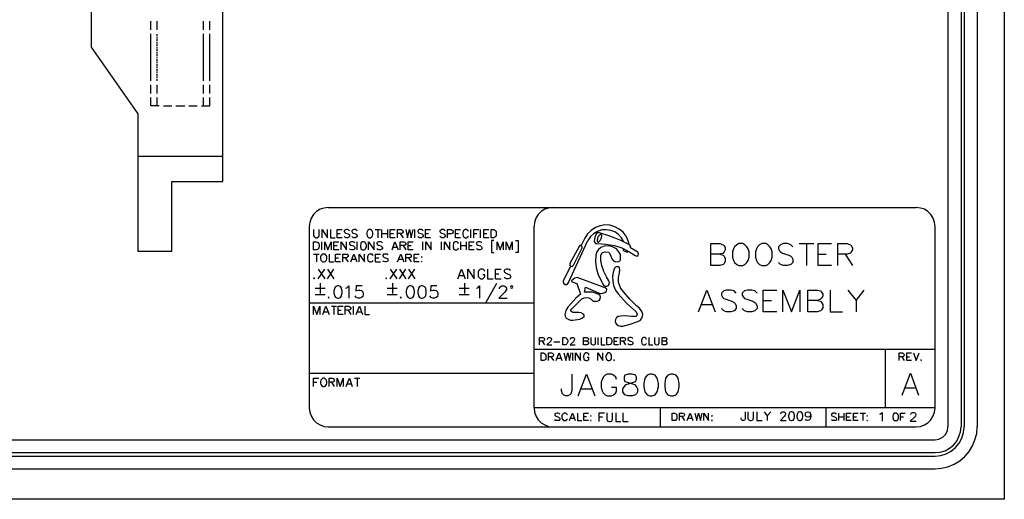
# Model space of a CAD drawing. Header units: millimetres. Extents: x 104 to 1497, y 83 to 1159.
# Tile 4 of 6: x 760 to 1497, y 83 to 443. Entities that reach past the tile are written whole.
import ezdxf

# ---------------------------------------------------------------- set-up
doc = ezdxf.new("R2010")
doc.units = ezdxf.units.MM
doc.header["$MEASUREMENT"] = 0
doc.linetypes.add('1.22767 0.635', pattern=[1.862667, 1.227667, -0.635])
doc.layers.add('Default', color=18, linetype='Continuous', true_color=0x000000)

msp = doc.modelspace()

# ---------------------------------------------------------------- linework, layer by layer
at = {"layer": 'Default', "color": 7, "lineweight": 25}
for points in [[(1496.77, 1159.4), (1496.77, 83.38)], [(1454.58, 1107.65), (1454.58, 137.75)], [(1464.37, 1107.65), (1464.37, 137.75)], [(1466.76, 1107.65), (1466.76, 137.75)], [(1476.33, 1107.65), (1476.33, 137.75)], [(857.64, 435.03), (857.64, 441.55)], [(862.42, 435.03), (862.42, 441.55)], [(897.21, 435.03), (897.21, 441.55)], [(902, 435.03), (902, 441.55)], [(857.64, 396.97), (857.64, 431.98)], [(897.21, 396.97), (897.21, 431.98)], [(902, 396.97), (902, 431.98)], [(857.64, 387.4), (857.64, 393.93)], [(862.42, 387.4), (862.42, 393.93)], [(897.21, 387.4), (897.21, 393.93)], [(902, 387.4), (902, 393.93)], [(863.94, 378.05), (857.64, 378.05), (857.64, 384.36)], [(862.42, 378.05), (862.42, 384.36)], [(895.69, 378.05), (902, 378.05), (902, 384.36)], [(897.21, 378.05), (897.21, 384.36)], [(867.2, 378.05), (873.51, 378.05)], [(876.56, 378.05), (883.08, 378.05)], [(886.12, 378.05), (892.43, 378.05)], [(848.07, 340.43), (911.57, 340.43)], [(990.51, 301.94), (987.46, 301.5), (984.42, 300.63), (981.81, 298.89), (979.42, 296.72), (977.89, 293.89), (976.81, 290.85), (976.37, 287.8), (976.37, 151.89), (976.81, 148.62), (977.89, 145.8), (979.42, 142.97), (981.81, 140.79), (984.42, 139.06), (987.46, 137.97), (990.51, 137.75)], [(990.51, 137.75), (1430.66, 137.75), (1433.92, 137.97), (1436.96, 139.06), (1439.57, 140.79), (1441.75, 142.97), (1443.49, 145.8), (1444.58, 148.62), (1445.01, 151.89), (1445.01, 287.8), (1444.58, 290.85), (1443.49, 293.89), (1441.75, 296.72), (1439.57, 298.89), (1436.96, 300.63), (1433.92, 301.5), (1430.66, 301.94)], [(990.51, 301.94), (1430.66, 301.94)], [(1158.83, 301.94), (1155.56, 301.5), (1152.74, 300.63), (1149.91, 298.89), (1147.74, 296.72), (1146, 293.89), (1144.91, 290.85), (1144.69, 287.8)], [(1445.01, 151.89), (1144.69, 151.89), (1144.69, 287.8)], [(1215.15, 276.93), (1213.63, 280.41), (1211.45, 283.45), (1208.41, 285.84), (1205.15, 287.58), (1201.45, 288.67), (1197.75, 288.89), (1194.06, 288.24), (1190.58, 286.93), (1187.31, 284.76), (1184.7, 282.15), (1182.75, 278.89), (1179.92, 273.45)], [(979.63, 285.41), (979.63, 281.06), (980.07, 280.19), (980.5, 279.76), (981.37, 279.32), (982.03, 279.32), (982.9, 279.76), (983.55, 280.19), (983.77, 281.06), (983.77, 285.41)], [(985.94, 279.32), (985.94, 285.41), (990.07, 279.32), (990.07, 285.41)], [(992.25, 285.41), (992.25, 279.32), (995.73, 279.32)], [(1000.95, 279.32), (997.25, 279.32), (997.25, 285.41), (1000.95, 285.41)], [(997.25, 282.58), (999.42, 282.58)], [(1006.6, 284.54), (1005.95, 284.97), (1005.08, 285.41), (1003.99, 285.41), (1003.12, 284.97), (1002.47, 284.54), (1002.47, 283.89), (1002.9, 283.45), (1003.12, 283.02), (1003.77, 282.8), (1005.51, 282.15), (1006.38, 281.71), (1006.6, 281.06), (1006.6, 280.19), (1005.95, 279.76), (1005.08, 279.32), (1003.99, 279.32), (1003.12, 279.76), (1002.47, 280.19)], [(1012.25, 284.54), (1010.95, 285.41), (1009.64, 285.41), (1008.77, 284.97), (1008.34, 284.54), (1008.34, 283.89), (1008.77, 283.02), (1009.43, 282.8), (1011.17, 282.15), (1012.04, 281.71), (1012.25, 281.06), (1012.25, 280.19), (1010.95, 279.32), (1009.64, 279.32), (1008.77, 279.76), (1008.34, 280.19)], [(1025.74, 285.41), (1029.65, 285.41)], [(1027.69, 285.41), (1027.69, 279.32)], [(1030.74, 279.32), (1030.74, 285.41)], [(1030.74, 282.58), (1034.87, 282.58)], [(1034.87, 285.41), (1034.87, 279.32)], [(1040.74, 279.32), (1037.05, 279.32), (1037.05, 285.41), (1040.74, 285.41)], [(1037.05, 282.58), (1039.44, 282.58)], [(1042.48, 279.32), (1042.48, 285.41), (1045.09, 285.41), (1045.96, 284.97), (1046.61, 284.32), (1046.61, 283.67), (1046.18, 283.02), (1045.96, 282.8), (1045.09, 282.58), (1042.48, 282.58)], [(1044.44, 282.58), (1046.61, 279.32)], [(1048.57, 285.41), (1049.88, 279.32), (1051.4, 285.41), (1052.7, 279.32), (1054.23, 285.41)], [(1055.31, 279.32), (1055.31, 285.41)], [(1061.62, 284.54), (1061.18, 284.97), (1060.31, 285.41), (1059.01, 285.41), (1058.14, 284.97), (1057.7, 284.54), (1057.7, 283.89), (1058.14, 283.02), (1058.79, 282.8), (1060.53, 282.15), (1061.18, 281.93), (1061.4, 281.71), (1061.62, 281.06), (1061.62, 280.19), (1061.18, 279.76), (1060.31, 279.32), (1059.01, 279.32), (1058.14, 279.76), (1057.7, 280.19)], [(1067.06, 279.32), (1063.36, 279.32), (1063.36, 285.41), (1067.06, 285.41)], [(1063.36, 282.58), (1065.75, 282.58)], [(1078.15, 284.54), (1077.71, 284.97), (1076.84, 285.41), (1075.54, 285.41), (1074.23, 284.54), (1074.23, 283.89), (1074.45, 283.45), (1074.88, 283.02), (1075.32, 282.8), (1077.06, 282.15), (1077.71, 281.93), (1077.93, 281.71), (1078.15, 281.06), (1078.15, 280.19), (1077.71, 279.76), (1076.84, 279.32), (1075.54, 279.32), (1074.23, 280.19)], [(1079.89, 279.32), (1079.89, 285.41), (1082.5, 285.41), (1083.37, 284.97), (1084.02, 284.32), (1084.02, 283.45), (1083.58, 282.8), (1083.37, 282.58), (1082.5, 282.15), (1079.89, 282.15)], [(1089.67, 279.32), (1085.98, 279.32), (1085.98, 285.41), (1089.67, 285.41)], [(1085.98, 282.58), (1088.15, 282.58)], [(1095.54, 283.89), (1095.33, 284.54), (1094.67, 284.97), (1094.24, 285.41), (1093.15, 285.41), (1091.85, 284.54), (1091.63, 283.89), (1091.41, 283.02), (1091.41, 281.71), (1091.63, 280.84), (1091.85, 280.19), (1093.15, 279.32), (1094.24, 279.32), (1094.67, 279.76), (1095.33, 280.19), (1095.54, 280.84)], [(1097.28, 279.32), (1097.28, 285.41)], [(1099.68, 279.32), (1099.68, 285.41), (1103.37, 285.41)], [(1099.68, 282.58), (1101.85, 282.58)], [(1104.68, 279.32), (1104.68, 285.41)], [(1110.77, 279.32), (1107.07, 279.32), (1107.07, 285.41), (1110.77, 285.41)], [(1107.07, 282.58), (1109.24, 282.58)], [(1198.62, 285.19), (1195.36, 285.19), (1192.1, 284.1), (1189.27, 282.37), (1186.88, 280.19), (1184.92, 277.15)], [(1211.89, 276.28), (1210.15, 279.32), (1207.97, 281.71), (1205.15, 283.67), (1202.1, 284.76), (1198.62, 285.19)], [(985.72, 270.19), (985.72, 276.28)], [(988.12, 270.19), (988.12, 276.28), (990.29, 270.19), (992.68, 276.28), (992.68, 270.19)], [(998.55, 270.19), (994.86, 270.19), (994.86, 276.28), (998.55, 276.28)], [(994.86, 273.45), (997.25, 273.45)], [(1000.29, 270.19), (1000.29, 276.28), (1004.21, 270.19), (1004.21, 276.28)], [(1010.51, 275.41), (1010.08, 276.06), (1009.21, 276.28), (1007.9, 276.28), (1007.04, 276.06), (1006.6, 275.41), (1006.6, 274.75), (1007.04, 273.88), (1007.69, 273.67), (1009.43, 273.23), (1010.08, 272.8), (1010.3, 272.58), (1010.51, 271.93), (1010.51, 271.06), (1010.08, 270.62), (1009.21, 270.19), (1007.9, 270.19), (1007.04, 270.62), (1006.6, 271.06)], [(1012.25, 270.19), (1012.25, 276.28)], [(1020.74, 270.19), (1020.74, 276.28), (1024.87, 270.19), (1024.87, 276.28)], [(1031.17, 275.41), (1030.52, 276.06), (1029.65, 276.28), (1028.56, 276.28), (1027.69, 276.06), (1027.04, 275.41), (1027.04, 274.75), (1027.48, 274.32), (1027.69, 273.88), (1028.35, 273.67), (1029.87, 273.23), (1030.52, 272.8), (1030.74, 272.58), (1031.17, 271.93), (1031.17, 271.06), (1030.52, 270.62), (1029.65, 270.19), (1028.56, 270.19), (1027.69, 270.62), (1027.04, 271.06)], [(1038.35, 270.19), (1040.52, 276.28), (1042.92, 270.19)], [(1044.44, 270.19), (1044.44, 276.28), (1047.05, 276.28), (1047.92, 276.06), (1048.14, 275.62), (1048.57, 275.19), (1048.57, 274.54), (1048.14, 273.88), (1047.92, 273.67), (1047.05, 273.45), (1044.44, 273.45)], [(1046.61, 273.45), (1048.57, 270.19)], [(1054.23, 270.19), (1050.53, 270.19), (1050.53, 276.28), (1054.23, 276.28)], [(1050.53, 273.45), (1052.7, 273.45)], [(1061.4, 270.19), (1061.4, 276.28)], [(1063.58, 270.19), (1063.58, 276.28), (1067.71, 270.19), (1067.71, 276.28)], [(1075.32, 270.19), (1075.32, 276.28)], [(1077.71, 270.19), (1077.71, 276.28), (1081.63, 270.19), (1081.63, 276.28)], [(1088.15, 274.75), (1087.93, 275.41), (1087.28, 276.06), (1086.84, 276.28), (1085.54, 276.28), (1085.11, 276.06), (1084.45, 275.41), (1084.24, 274.75), (1084.02, 273.88), (1084.02, 272.58), (1084.24, 271.71), (1084.45, 271.06), (1085.11, 270.62), (1085.54, 270.19), (1086.84, 270.19), (1087.28, 270.62), (1087.93, 271.06), (1088.15, 271.71)], [(1089.89, 270.19), (1089.89, 276.28)], [(1089.89, 273.45), (1093.8, 273.45)], [(1093.8, 276.28), (1093.8, 270.19)], [(1099.89, 270.19), (1096.2, 270.19), (1096.2, 276.28), (1099.89, 276.28)], [(1096.2, 273.45), (1098.37, 273.45)], [(1105.55, 275.41), (1105.11, 276.06), (1104.24, 276.28), (1102.94, 276.28), (1102.29, 276.06), (1101.63, 275.41), (1101.63, 274.75), (1101.85, 274.32), (1102.29, 273.88), (1102.72, 273.67), (1104.46, 273.23), (1105.11, 272.8), (1105.33, 272.58), (1105.55, 271.93), (1105.55, 271.06), (1105.11, 270.62), (1104.24, 270.19), (1102.94, 270.19), (1101.63, 271.06)], [(1114.68, 277.36), (1112.72, 277.36), (1112.72, 268.23), (1114.68, 268.23)], [(1117.07, 270.19), (1117.07, 276.28), (1119.25, 270.19), (1121.64, 276.28), (1121.64, 270.19)], [(1123.81, 270.19), (1123.81, 276.28), (1126.21, 270.19), (1128.38, 276.28), (1128.38, 270.19)], [(1130.77, 277.36), (1132.73, 277.36), (1132.73, 268.23), (1130.77, 268.23)], [(1171.87, 258.01), (1166.44, 246.92), (1166.44, 245.83), (1166.87, 244.96), (1167.96, 244.31), (1169.05, 244.31), (1169.92, 244.96), (1170.35, 245.83), (1184.92, 277.15)], [(1215.8, 274.32), (1215.15, 276.93)], [(1283.87, 267.14), (1286.26, 266.27), (1286.91, 265.62), (1287.78, 263.88), (1287.78, 261.71), (1286.91, 259.97), (1286.26, 259.31), (1283.87, 258.44), (1276.91, 258.44), (1276.91, 274.97), (1283.87, 274.97), (1286.26, 274.1), (1286.91, 273.45), (1287.78, 271.71), (1287.78, 270.19), (1286.91, 268.66), (1286.26, 267.79), (1283.87, 267.14), (1276.91, 267.14)], [(1338.45, 272.58), (1336.93, 274.1), (1334.54, 274.97), (1331.49, 274.97), (1329.1, 274.1), (1327.58, 272.58), (1327.58, 271.06), (1328.45, 269.53), (1329.1, 268.66), (1330.62, 267.79), (1335.41, 266.27), (1336.93, 265.62), (1337.8, 264.75), (1338.45, 263.23), (1338.45, 260.84), (1336.93, 259.31), (1334.54, 258.44), (1331.49, 258.44), (1329.1, 259.31), (1327.58, 260.84)], [(1343.24, 274.97), (1354.11, 274.97)], [(1348.67, 274.97), (1348.67, 258.44)], [(1367.38, 258.44), (1357.37, 258.44), (1357.37, 274.97), (1367.38, 274.97)], [(1372.16, 258.44), (1372.16, 274.97), (1379.12, 274.97), (1381.51, 274.1), (1382.16, 273.45), (1383.03, 271.71), (1383.03, 270.19), (1382.16, 268.66), (1381.51, 267.79), (1379.12, 267.14), (1372.16, 267.14)], [(979.63, 267.14), (983.77, 267.14)], [(981.81, 267.14), (981.81, 261.27)], [(991.16, 267.14), (991.16, 261.27), (994.64, 261.27)], [(999.64, 261.27), (995.94, 261.27), (995.94, 267.14), (999.64, 267.14)], [(1001.38, 261.27), (1001.38, 267.14), (1003.99, 267.14), (1004.86, 266.93), (1005.08, 266.71), (1005.51, 266.06), (1005.51, 265.4), (1005.08, 264.97), (1004.86, 264.53), (1003.99, 264.32), (1001.38, 264.32)], [(1007.47, 261.27), (1009.64, 267.14), (1012.04, 261.27)], [(1013.78, 261.27), (1013.78, 267.14), (1017.69, 261.27), (1017.69, 267.14)], [(1024.21, 265.84), (1024, 266.27), (1023.34, 266.93), (1022.91, 267.14), (1021.61, 267.14), (1021.17, 266.93), (1020.52, 266.27), (1020.3, 265.84), (1020.08, 264.97), (1020.08, 263.45), (1020.3, 262.58), (1020.52, 262.14), (1021.17, 261.49), (1021.61, 261.27), (1022.91, 261.27), (1023.34, 261.49), (1024, 262.14), (1024.21, 262.58)], [(1025.95, 261.27), (1025.95, 267.14), (1029.65, 267.14)], [(1035.31, 266.27), (1034.87, 266.93), (1034, 267.14), (1032.91, 267.14), (1032.04, 266.93), (1031.39, 266.27), (1031.39, 265.84), (1031.61, 265.19), (1032.04, 264.97), (1032.48, 264.53), (1034.22, 264.1), (1034.87, 263.66), (1035.09, 263.45), (1035.31, 262.79), (1035.31, 262.14), (1034.87, 261.49), (1034, 261.27), (1032.91, 261.27), (1032.04, 261.49), (1031.39, 262.14)], [(1039, 272.36), (1042.05, 272.36)], [(1042.48, 261.27), (1044.87, 267.14), (1047.05, 261.27)], [(1048.79, 261.27), (1048.79, 267.14), (1051.4, 267.14), (1052.27, 266.93), (1052.49, 266.71), (1052.7, 266.06), (1052.7, 265.4), (1052.27, 264.53), (1051.4, 264.32), (1048.79, 264.32)], [(1058.57, 261.27), (1054.88, 261.27), (1054.88, 267.14), (1058.57, 267.14)], [(1211.89, 271.06), (1211.45, 270.19), (1211.45, 269.97), (1211.67, 269.75), (1214.5, 268.45), (1214.71, 268.45), (1214.71, 268.66), (1215.15, 269.32)], [(1357.37, 267.14), (1363.46, 267.14)], [(1377.6, 267.14), (1383.03, 258.44)], [(995.94, 264.32), (998.34, 264.32)], [(1003.34, 264.32), (1005.51, 261.27)], [(1008.34, 263.23), (1011.17, 263.23)], [(1025.95, 264.32), (1028.35, 264.32)], [(1025.95, 261.27), (1029.65, 261.27)], [(1043.35, 263.23), (1046.18, 263.23)], [(1050.75, 264.32), (1052.7, 261.27)], [(1054.88, 264.32), (1057.05, 264.32)], [(983.11, 255.83), (987.9, 248.66)], [(983.11, 248.66), (987.9, 255.83)], [(990.07, 255.83), (994.86, 248.66)], [(990.07, 248.66), (994.86, 255.83)], [(1037.05, 255.83), (1041.83, 248.66)], [(1037.05, 248.66), (1041.83, 255.83)], [(1044, 255.83), (1048.79, 248.66)], [(1044, 248.66), (1048.79, 255.83)], [(1050.75, 255.83), (1055.53, 248.66)], [(1050.75, 248.66), (1055.53, 255.83)], [(1087.71, 248.66), (1090.32, 255.83), (1093.15, 248.66)], [(1088.58, 251.05), (1092.06, 251.05)], [(1095.11, 248.66), (1095.11, 255.83), (1099.89, 248.66), (1099.89, 255.83)], [(1107.94, 254.09), (1107.5, 254.75), (1106.85, 255.62), (1106.2, 255.83), (1104.68, 255.83), (1104.02, 255.62), (1103.37, 254.75), (1102.94, 254.09), (1102.72, 253.22), (1102.72, 251.48), (1102.94, 250.4), (1103.37, 249.75), (1104.02, 249.09), (1104.68, 248.66), (1106.2, 248.66), (1106.85, 249.09), (1107.5, 249.75), (1107.94, 250.4), (1107.94, 251.48), (1106.2, 251.48)], [(1109.9, 255.83), (1109.9, 248.66), (1114.03, 248.66)], [(1115.77, 248.66), (1115.77, 255.83), (1120.12, 255.83)], [(1115.77, 252.35), (1118.38, 252.35)], [(1127.08, 254.75), (1126.42, 255.62), (1125.34, 255.83), (1124.03, 255.83), (1122.94, 255.62), (1122.29, 254.75), (1122.29, 254.09), (1122.51, 253.44), (1122.94, 253.22), (1123.6, 252.79), (1125.55, 252.14), (1126.42, 251.7), (1126.64, 251.48), (1127.08, 250.62), (1127.08, 249.75), (1126.42, 249.09), (1125.34, 248.66), (1124.03, 248.66), (1122.94, 249.09), (1122.29, 249.75)], [(980.07, 249.31), (979.63, 249.09), (980.07, 248.66), (980.5, 249.09)], [(984.64, 245.4), (984.64, 237.57)], [(1034, 249.31), (1033.78, 249.09), (1034, 248.66), (1034.44, 249.09)], [(1038.57, 245.4), (1038.57, 237.57)], [(1092.5, 245.4), (1092.5, 237.57)], [(1116.64, 244.96), (1108.59, 230.83)], [(1115.77, 248.66), (1120.12, 248.66)], [(980.72, 241.48), (988.33, 241.48)], [(980.72, 236.7), (988.33, 236.7)], [(1003.56, 241.48), (1004.43, 241.92), (1005.95, 243.22), (1005.95, 234.09)], [(1015.95, 243.22), (1011.6, 243.22), (1011.17, 239.31), (1011.6, 239.74), (1012.91, 240.18), (1014.21, 240.18), (1015.52, 239.74), (1016.39, 238.87), (1016.82, 237.57), (1016.82, 236.7), (1016.39, 235.39), (1015.52, 234.52), (1014.21, 234.09), (1012.91, 234.09), (1011.6, 234.52), (1011.17, 234.96), (1010.73, 235.83)], [(1034.65, 241.48), (1042.26, 241.48)], [(1034.65, 236.7), (1042.26, 236.7)], [(1071.84, 243.22), (1067.49, 243.22), (1067.06, 239.31), (1067.49, 239.74), (1068.8, 240.18), (1070.1, 240.18), (1071.4, 239.74), (1072.27, 238.87), (1072.71, 237.57), (1072.71, 236.7), (1072.27, 235.39), (1071.4, 234.52), (1070.1, 234.09), (1068.8, 234.09), (1067.49, 234.52), (1067.06, 234.96), (1066.62, 235.83)], [(1088.58, 241.48), (1096.2, 241.48)], [(1088.58, 236.7), (1096.2, 236.7)], [(1101.63, 241.48), (1102.5, 241.92), (1103.81, 243.22), (1103.81, 234.09)], [(1118.81, 241.05), (1118.81, 241.48), (1119.25, 242.35), (1119.68, 242.79), (1120.55, 243.22), (1122.29, 243.22), (1123.16, 242.79), (1123.6, 242.35), (1124.03, 241.48), (1124.03, 240.61), (1123.6, 239.74), (1122.73, 238.44), (1118.38, 234.09), (1124.47, 234.09)], [(1267.78, 223.87), (1274.08, 240.18), (1280.39, 223.87)], [(1296.05, 237.78), (1294.52, 239.52), (1292.13, 240.18), (1288.87, 240.18), (1286.7, 239.52), (1284.96, 237.78), (1284.96, 236.26), (1285.83, 234.74), (1286.7, 233.87), (1288.22, 233.22), (1292.79, 231.7), (1294.52, 230.83), (1295.18, 230.17), (1296.05, 228.43), (1296.05, 226.26), (1294.52, 224.52), (1292.13, 223.87), (1288.87, 223.87), (1286.7, 224.52), (1284.96, 226.26)], [(1311.7, 237.78), (1309.96, 239.52), (1307.79, 240.18), (1304.53, 240.18), (1302.14, 239.52), (1300.61, 237.78), (1300.61, 236.26), (1301.48, 234.74), (1302.14, 233.87), (1303.88, 233.22), (1308.44, 231.7), (1309.96, 230.83), (1310.83, 230.17), (1311.7, 228.43), (1311.7, 226.26), (1309.96, 224.52), (1307.79, 223.87), (1304.53, 223.87), (1302.14, 224.52), (1300.61, 226.26)], [(1326.49, 223.87), (1316.27, 223.87), (1316.27, 240.18), (1326.49, 240.18)], [(1331.06, 223.87), (1331.06, 240.18), (1337.37, 223.87), (1343.67, 240.18), (1343.67, 223.87)], [(1356.94, 232.35), (1359.11, 231.7), (1359.98, 230.83), (1360.85, 229.3), (1360.85, 226.91), (1359.98, 225.39), (1359.11, 224.52), (1356.94, 223.87), (1349.76, 223.87), (1349.76, 240.18), (1356.94, 240.18), (1359.11, 239.52), (1359.98, 238.65), (1360.85, 237.13), (1360.85, 235.61), (1359.98, 233.87), (1359.11, 233.22), (1356.94, 232.35), (1349.76, 232.35)], [(1366.29, 240.18), (1366.29, 223.87), (1375.64, 223.87)], [(1379.55, 240.18), (1385.86, 232.35), (1391.95, 240.18)], [(976.37, 230.61), (1144.69, 230.61)], [(990.94, 234.96), (990.51, 234.52), (990.94, 234.09), (991.38, 234.52)], [(1044.87, 234.96), (1044.44, 234.52), (1044.87, 234.09), (1045.53, 234.52)], [(1270.17, 229.3), (1278, 229.3)], [(1316.27, 232.35), (1322.58, 232.35)], [(1385.86, 232.35), (1385.86, 223.87)], [(979.63, 221.91), (979.63, 228), (982.03, 221.91), (984.2, 228), (984.2, 221.91)], [(986.59, 221.91), (988.77, 228), (991.16, 221.91)], [(987.46, 223.87), (990.29, 223.87)], [(992.9, 228), (996.81, 228)], [(994.86, 228), (994.86, 221.91)], [(1001.82, 221.91), (997.9, 221.91), (997.9, 228), (1001.82, 228)], [(997.9, 224.95), (1000.29, 224.95)], [(1003.34, 221.91), (1003.34, 228), (1005.95, 228), (1006.82, 227.56), (1007.04, 227.35), (1007.47, 226.69), (1007.47, 226.26), (1007.04, 225.61), (1006.82, 225.39), (1005.95, 224.95), (1003.34, 224.95)], [(1005.51, 224.95), (1007.47, 221.91)], [(1009.43, 221.91), (1009.43, 228)], [(1011.6, 221.91), (1013.99, 228), (1016.17, 221.91)], [(1012.47, 223.87), (1015.52, 223.87)], [(1017.91, 228), (1017.91, 221.91), (1021.39, 221.91)], [(1148.82, 199.08), (1148.82, 204.51), (1151.21, 204.51), (1152.08, 204.29), (1152.3, 204.08), (1152.52, 203.43), (1152.52, 202.99), (1152.08, 202.12), (1151.21, 201.9), (1148.82, 201.9)], [(1150.78, 201.9), (1152.52, 199.08)], [(1154.69, 203.21), (1154.69, 203.43), (1154.91, 204.08), (1155.13, 204.29), (1155.56, 204.51), (1156.65, 204.51), (1157.52, 204.08), (1157.74, 203.43), (1157.74, 202.99), (1157.52, 202.56), (1156.87, 201.69), (1154.26, 199.08), (1157.96, 199.08)], [(1159.48, 201.47), (1164.05, 201.47)], [(1171.87, 203.21), (1171.87, 203.43), (1172.09, 204.08), (1172.31, 204.29), (1172.96, 204.51), (1174.05, 204.51), (1174.48, 204.29), (1174.7, 204.08), (1174.92, 203.43), (1174.92, 202.99), (1174.27, 201.69), (1171.66, 199.08), (1175.35, 199.08)], [(1184.05, 201.9), (1184.7, 201.69), (1185.14, 201.47), (1185.36, 201.03), (1185.36, 200.16), (1185.14, 199.73), (1184.7, 199.29), (1184.05, 199.08), (1181.66, 199.08), (1181.66, 204.51), (1184.05, 204.51), (1184.7, 204.29), (1185.14, 204.08), (1185.36, 203.43), (1185.36, 202.99), (1185.14, 202.56), (1184.7, 202.12), (1184.05, 201.9), (1181.66, 201.9)], [(1187.1, 204.51), (1187.1, 200.6), (1187.31, 199.95), (1187.97, 199.29), (1188.62, 199.08), (1189.27, 199.08), (1189.92, 199.29), (1190.58, 199.95), (1190.79, 200.6), (1190.79, 204.51)], [(1192.75, 199.08), (1192.75, 204.51)], [(1194.93, 204.51), (1194.93, 199.08), (1197.97, 199.08)], [(1207.97, 199.08), (1204.71, 199.08), (1204.71, 204.51), (1207.97, 204.51)], [(1204.71, 201.9), (1206.67, 201.9)], [(1209.5, 199.08), (1209.5, 204.51), (1211.89, 204.51), (1212.76, 204.29), (1212.98, 204.08), (1213.19, 203.43), (1213.19, 202.99), (1212.76, 202.12), (1211.89, 201.9), (1209.5, 201.9)], [(1211.45, 201.9), (1213.19, 199.08)], [(1218.63, 203.86), (1218.19, 204.29), (1217.32, 204.51), (1216.24, 204.51), (1215.58, 204.29), (1214.93, 203.86), (1214.93, 203.21), (1216.02, 202.12), (1217.54, 201.69), (1218.19, 201.47), (1218.41, 201.25), (1218.63, 200.6), (1218.63, 199.95), (1218.19, 199.29), (1217.32, 199.08), (1216.24, 199.08), (1215.58, 199.29), (1214.93, 199.95)], [(1228.85, 203.21), (1228.63, 203.86), (1228.2, 204.29), (1227.76, 204.51), (1226.68, 204.51), (1226.02, 204.29), (1225.59, 203.86), (1225.15, 202.56), (1225.15, 201.25), (1225.37, 200.38), (1225.59, 199.95), (1226.02, 199.29), (1226.68, 199.08), (1227.76, 199.08), (1228.2, 199.29), (1228.63, 199.95), (1228.85, 200.38)], [(1230.59, 204.51), (1230.59, 199.08), (1233.63, 199.08)], [(1234.94, 204.51), (1234.94, 200.6), (1235.16, 199.95), (1235.59, 199.29), (1236.46, 199.08), (1236.9, 199.08), (1237.77, 199.29), (1238.2, 199.95), (1238.42, 200.6), (1238.42, 204.51)], [(1242.99, 201.9), (1243.64, 201.69), (1243.86, 201.47), (1244.07, 201.03), (1244.07, 200.16), (1243.64, 199.29), (1242.99, 199.08), (1240.59, 199.08), (1240.59, 204.51), (1242.99, 204.51), (1243.64, 204.29), (1243.86, 204.08), (1244.07, 203.43), (1244.07, 202.99), (1243.64, 202.12), (1242.99, 201.9), (1240.59, 201.9)], [(1144.69, 195.81), (1445.01, 195.81)], [(1155.56, 187.33), (1155.56, 192.99), (1157.96, 192.99), (1158.83, 192.55), (1159.04, 192.33), (1159.26, 191.9), (1159.26, 191.25), (1158.83, 190.38), (1157.96, 190.16), (1155.56, 190.16)], [(1161.22, 187.33), (1163.39, 192.99), (1165.57, 187.33)], [(1167.09, 192.99), (1168.39, 187.33), (1169.92, 192.99), (1171.22, 187.33), (1172.53, 192.99)], [(1173.61, 187.33), (1173.61, 192.99)], [(1175.79, 187.33), (1175.79, 192.99), (1179.49, 187.33), (1179.49, 192.99)], [(1185.79, 191.46), (1185.57, 192.12), (1184.92, 192.55), (1184.49, 192.99), (1183.4, 192.99), (1182.75, 192.55), (1182.31, 192.12), (1181.88, 191.46), (1181.66, 190.81), (1181.66, 189.51), (1181.88, 188.64), (1182.31, 187.98), (1182.75, 187.55), (1183.4, 187.33), (1184.49, 187.33), (1184.92, 187.55), (1185.57, 187.98), (1185.79, 188.64), (1185.79, 189.51), (1184.49, 189.51)], [(1192.53, 187.33), (1192.53, 192.99), (1196.23, 187.33), (1196.23, 192.99)], [(1407.61, 195.81), (1407.61, 151.89)], [(1418.05, 187.33), (1418.05, 192.99), (1420.44, 192.99), (1421.31, 192.55), (1421.52, 192.33), (1421.74, 191.9), (1421.74, 191.25), (1421.52, 190.81), (1421.31, 190.38), (1420.44, 190.16), (1418.05, 190.16)], [(1427.18, 187.33), (1423.7, 187.33), (1423.7, 192.99), (1427.18, 192.99)], [(1428.7, 192.99), (1430.88, 187.33), (1433.05, 192.99)], [(1157.3, 190.16), (1159.26, 187.33)], [(1162.09, 189.07), (1164.7, 189.07)], [(1204.71, 187.77), (1204.28, 187.55), (1204.71, 187.33), (1204.93, 187.55)], [(1420, 190.16), (1421.74, 187.33)], [(1423.7, 190.16), (1425.87, 190.16)], [(1434.57, 187.77), (1434.14, 187.55), (1434.57, 187.33), (1434.79, 187.55)], [(976.37, 177.98), (1144.69, 177.98)], [(1172.96, 177.11), (1172.96, 164.72), (1172.31, 162.32), (1171.44, 161.67), (1169.92, 160.8), (1168.39, 160.8), (1166.65, 161.67), (1166, 162.32), (1165.13, 164.72), (1165.13, 166.24)], [(1177.75, 160.8), (1183.83, 177.11), (1190.14, 160.8)], [(1206.45, 173.2), (1205.8, 174.94), (1204.28, 176.46), (1202.75, 177.11), (1199.49, 177.11), (1197.97, 176.46), (1196.45, 174.94), (1195.58, 173.2), (1194.93, 171.02), (1194.93, 167.11), (1195.58, 164.72), (1196.45, 163.19), (1197.97, 161.67), (1199.49, 160.8), (1202.75, 160.8), (1204.28, 161.67), (1205.8, 163.19), (1206.45, 164.72), (1206.45, 167.11), (1202.75, 167.11)], [(1420.22, 161.45), (1426.53, 177.76), (1432.62, 161.45)], [(979.63, 167.98), (979.63, 174.07), (983.55, 174.07)], [(979.63, 171.02), (982.03, 171.02)], [(991.16, 167.98), (991.16, 174.07), (993.77, 174.07), (994.64, 173.63), (994.86, 173.41), (995.07, 172.76), (995.07, 172.33), (994.86, 171.68), (994.64, 171.46), (993.77, 171.02), (991.16, 171.02)], [(993.12, 171.02), (995.07, 167.98)], [(997.25, 167.98), (997.25, 174.07), (999.42, 167.98), (1001.82, 174.07), (1001.82, 167.98)], [(1003.99, 167.98), (1006.38, 174.07), (1008.56, 167.98)], [(1004.86, 169.94), (1007.69, 169.94)], [(1010.3, 174.07), (1014.21, 174.07)], [(1012.25, 174.07), (1012.25, 167.98)], [(1179.92, 166.24), (1187.75, 166.24)], [(1422.61, 166.89), (1430.44, 166.89)], [(1144.69, 151.89), (1144.91, 148.62), (1146, 145.8), (1147.74, 142.97), (1149.91, 140.79), (1152.74, 139.06), (1155.56, 137.97), (1158.83, 137.75)], [(1164.05, 147.1), (1163.39, 147.75), (1162.52, 147.97), (1161.65, 147.97), (1160.78, 147.75), (1160.13, 147.1), (1160.13, 146.67), (1160.57, 146.01), (1160.78, 145.8), (1161.22, 145.58), (1162.96, 144.93), (1163.39, 144.71), (1163.61, 144.49), (1164.05, 143.84), (1164.05, 143.19), (1163.39, 142.53), (1162.52, 142.32), (1161.65, 142.32), (1160.78, 142.53), (1160.13, 143.19)], [(1169.7, 146.67), (1169.26, 147.1), (1168.83, 147.75), (1168.39, 147.97), (1167.31, 147.97), (1166.65, 147.75), (1166.22, 147.1), (1165.79, 146.67), (1165.57, 145.8), (1165.57, 144.49), (1165.79, 143.62), (1166.22, 143.19), (1166.65, 142.53), (1167.31, 142.32), (1168.39, 142.32), (1168.83, 142.53), (1169.26, 143.19), (1169.7, 143.62)], [(1171.22, 142.32), (1173.4, 147.97), (1175.57, 142.32)], [(1177.09, 147.97), (1177.09, 142.32), (1180.36, 142.32)], [(1185.36, 142.32), (1181.88, 142.32), (1181.88, 147.97), (1185.36, 147.97)], [(1193.4, 141.66), (1193.4, 148.19), (1197.54, 148.19)], [(1199.06, 148.19), (1199.06, 143.62), (1199.49, 142.53), (1200.14, 141.88), (1201.01, 141.66), (1201.67, 141.66), (1202.54, 141.88), (1203.19, 142.53), (1203.41, 143.62), (1203.41, 148.19)], [(1206.02, 148.19), (1206.02, 141.66), (1209.71, 141.66)], [(1211.24, 148.19), (1211.24, 141.66), (1215.15, 141.66)], [(1239.07, 151.89), (1239.07, 137.75)], [(1253.64, 142.32), (1253.64, 147.97), (1256.03, 147.97), (1256.9, 147.75), (1257.12, 147.32), (1257.34, 146.88), (1257.34, 146.45), (1257.12, 145.8), (1256.9, 145.58), (1256.03, 145.36), (1253.64, 145.36)], [(1259.3, 142.32), (1261.47, 147.97), (1263.64, 142.32)], [(1265.17, 147.97), (1266.47, 142.32), (1267.78, 147.97), (1269.3, 142.32), (1270.6, 147.97)], [(1271.69, 142.32), (1271.69, 147.97), (1275.39, 142.32), (1275.39, 147.97)], [(1302.79, 148.84), (1302.79, 143.84), (1302.57, 142.97), (1302.14, 142.75), (1301.48, 142.32), (1300.83, 142.32), (1300.4, 142.75), (1299.96, 142.97), (1299.74, 143.84), (1299.74, 144.49)], [(1304.75, 148.84), (1304.75, 144.27), (1304.96, 143.4), (1305.62, 142.75), (1306.49, 142.32), (1307.14, 142.32), (1308.01, 142.75), (1308.66, 143.4), (1309.09, 144.27), (1309.09, 148.84)], [(1311.49, 148.84), (1311.49, 142.32), (1315.4, 142.32)], [(1316.92, 148.84), (1319.32, 145.8), (1321.93, 148.84)], [(1329.32, 147.32), (1329.32, 147.75), (1329.75, 148.41), (1329.97, 148.62), (1330.62, 148.84), (1331.93, 148.84), (1332.8, 148.41), (1333.02, 147.75), (1333.02, 147.1), (1332.8, 146.45), (1332.15, 145.58), (1329.1, 142.32), (1333.45, 142.32)], [(1351.94, 146.67), (1351.5, 145.8), (1350.85, 145.14), (1349.98, 144.93), (1349.54, 144.93), (1348.67, 145.14), (1348.02, 145.8), (1347.8, 146.67), (1347.8, 147.1), (1348.02, 147.97), (1348.67, 148.62), (1349.54, 148.84), (1349.98, 148.84), (1350.85, 148.62), (1351.5, 147.97), (1351.94, 146.67), (1351.94, 145.14), (1351.5, 143.62), (1350.85, 142.75), (1349.98, 142.32), (1349.33, 142.32), (1348.46, 142.75), (1348.02, 143.4)], [(1363.24, 151.67), (1363.24, 137.53)], [(1371.07, 147.1), (1370.64, 147.54), (1369.77, 147.97), (1368.68, 147.97), (1367.38, 147.1), (1367.38, 146.45), (1367.59, 146.01), (1368.46, 145.58), (1370.2, 144.93), (1370.64, 144.71), (1370.86, 144.49), (1371.07, 143.84), (1371.07, 142.97), (1370.64, 142.53), (1369.77, 142.32), (1368.68, 142.32), (1368.03, 142.53), (1367.38, 142.97)], [(1372.81, 142.32), (1372.81, 147.97)], [(1376.51, 147.97), (1376.51, 142.32)], [(1382.16, 142.32), (1378.68, 142.32), (1378.68, 147.97), (1382.16, 147.97)], [(1387.38, 142.32), (1383.9, 142.32), (1383.9, 147.97), (1387.38, 147.97)], [(1388.9, 147.97), (1392.82, 147.97)], [(1390.86, 147.97), (1390.86, 142.32)], [(1403.69, 147.1), (1404.13, 147.54), (1405.21, 148.41), (1405.21, 141.88)], [(1419.13, 142.32), (1419.13, 147.97), (1422.61, 147.97)], [(1426.74, 146.88), (1426.74, 147.1), (1426.96, 147.75), (1427.4, 148.19), (1428.05, 148.41), (1429.14, 148.41), (1429.79, 148.19), (1430.22, 147.75), (1430.44, 147.1), (1430.44, 146.45), (1430.22, 146.01), (1429.57, 144.93), (1426.31, 141.88), (1430.88, 141.88)], [(1172.09, 144.27), (1174.7, 144.27)], [(1181.88, 145.36), (1183.83, 145.36)], [(1193.4, 145.14), (1196.01, 145.14)], [(1255.38, 145.36), (1257.34, 142.32)], [(1259.95, 144.27), (1262.77, 144.27)], [(1319.32, 145.8), (1319.32, 142.32)], [(1372.81, 145.14), (1376.51, 145.14)], [(1378.68, 145.14), (1380.86, 145.14)], [(1383.9, 145.14), (1386.08, 145.14)], [(1419.13, 145.14), (1421.31, 145.14)], [(1445.01, 127.96), (1447.84, 128.4), (1450.67, 129.92), (1452.84, 131.88), (1454.14, 134.71), (1454.58, 137.75)], [(1445.01, 118.4), (1448.71, 118.61), (1452.4, 119.7), (1455.67, 121.66), (1458.71, 124.05), (1461.1, 126.88), (1462.84, 130.36), (1463.93, 133.84), (1464.37, 137.75)], [(1445.01, 115.79), (1449.14, 116.22), (1453.27, 117.53), (1456.97, 119.48), (1460.23, 122.31), (1463.06, 125.57), (1465.02, 129.27), (1466.32, 133.4), (1466.76, 137.75)], [(1445.01, 106.22), (1449.8, 106.65), (1454.58, 107.74), (1459.15, 109.7), (1463.5, 112.31), (1467.19, 115.35), (1470.45, 119.27), (1473.06, 123.4), (1474.8, 127.96), (1476.11, 132.75), (1476.33, 137.75)], [(155.87, 127.96), (1445.01, 127.96)], [(155.87, 118.4), (1445.01, 118.4)], [(155.87, 115.79), (1445.01, 115.79)], [(155.87, 106.22), (1445.01, 106.22)], [(1496.77, 83.38), (104.12, 83.38)]]:
    msp.add_lwpolyline(points, dxfattribs=at)
for points in [[(806.75, 476.34), (813.06, 476.34), (813.06, 422.2), (848.07, 372.18), (848.07, 269.32), (873.51, 269.32), (873.51, 321.51), (911.57, 321.51), (911.57, 479.61), (806.75, 479.61)], [(1021.17, 285.41), (1020.52, 284.97), (1020.08, 284.54), (1019.65, 283.89), (1019.43, 283.02), (1019.43, 281.71), (1019.65, 280.84), (1020.08, 280.19), (1020.52, 279.76), (1021.17, 279.32), (1022.26, 279.32), (1022.91, 279.76), (1023.34, 280.19), (1023.78, 280.84), (1024, 281.71), (1024, 283.02), (1023.78, 283.89), (1023.34, 284.54), (1022.91, 284.97), (1022.26, 285.41)], [(1112.51, 279.32), (1112.51, 285.41), (1114.46, 285.41), (1115.33, 284.97), (1115.99, 284.54), (1116.2, 283.89), (1116.42, 283.02), (1116.42, 281.71), (1116.2, 280.84), (1115.99, 280.19), (1115.33, 279.76), (1114.46, 279.32)], [(1220.37, 266.06), (1221.67, 265.62), (1222.54, 266.27), (1222.98, 267.36), (1222.33, 268.45), (1216.89, 271.71), (1216.89, 273.01), (1216.24, 274.1), (1209.06, 277.58), (1201.45, 280.63), (1193.62, 283.02), (1192.32, 283.02), (1191.23, 282.15), (1190.14, 279.54), (1189.71, 276.71), (1190.14, 275.84), (1190.79, 274.97), (1191.88, 274.97), (1198.4, 274.54), (1204.93, 273.45), (1210.37, 271.71), (1215.58, 269.1)], [(1194.93, 281.71), (1194.71, 281.93), (1194.49, 281.71), (1194.06, 281.71), (1193.4, 281.06), (1193.19, 280.63), (1192.97, 280.41), (1192.75, 279.97), (1192.53, 279.76), (1192.1, 278.89), (1192.1, 278.02), (1191.88, 277.8), (1191.88, 276.71), (1192.1, 276.49), (1192.1, 276.28), (1192.32, 276.06), (1192.97, 276.06), (1194.06, 277.15), (1194.27, 277.58), (1194.49, 277.8), (1194.93, 278.67), (1194.93, 279.1), (1195.14, 279.32), (1195.14, 279.76), (1195.36, 280.19), (1195.36, 281.06), (1195.14, 281.28), (1195.14, 281.5)], [(979.63, 270.19), (979.63, 276.28), (981.81, 276.28), (982.68, 276.06), (983.55, 274.75), (983.77, 273.88), (983.77, 272.58), (983.55, 271.71), (983.11, 271.06), (982.68, 270.62), (981.81, 270.19)], [(1016.17, 276.28), (1015.73, 276.06), (1015.08, 275.41), (1014.86, 274.75), (1014.65, 273.88), (1014.65, 272.58), (1014.86, 271.71), (1015.08, 271.06), (1015.73, 270.62), (1016.17, 270.19), (1017.47, 270.19), (1017.91, 270.62), (1018.56, 271.06), (1018.78, 271.71), (1019.21, 272.58), (1019.21, 273.88), (1018.78, 274.75), (1018.56, 275.41), (1017.91, 276.06), (1017.47, 276.28)], [(1171.44, 259.97), (1171.44, 258.88), (1172.09, 258.01), (1173.18, 257.79), (1174.27, 258.66), (1180.79, 271.71), (1180.79, 272.58), (1180.14, 273.45), (1179.05, 273.45), (1178.4, 272.8)], [(1202.97, 263.45), (1204.28, 261.92), (1206.02, 261.27), (1207.97, 261.49), (1209.06, 262.14), (1209.5, 263.01), (1209.5, 264.1), (1209.28, 266.71), (1207.97, 269.1), (1206.45, 271.06), (1203.41, 272.58), (1200.36, 273.23), (1197.1, 273.01), (1194.71, 272.14), (1192.97, 270.62), (1191.66, 268.66), (1191.01, 266.27), (1190.79, 261.49), (1191.23, 256.92), (1192.53, 252.35), (1196.23, 244.53), (1196.88, 243.66), (1197.97, 243), (1199.27, 243), (1200.36, 243.66), (1201.01, 244.74), (1201.23, 246.05), (1200.58, 247.14), (1198.84, 249.96), (1196.88, 254.09), (1195.36, 258.44), (1194.71, 262.36), (1194.71, 266.27), (1195.58, 268.01), (1197.32, 268.88), (1200.58, 268.45), (1201.88, 266.27)], [(1298, 274.97), (1296.48, 274.1), (1294.74, 272.58), (1294.09, 271.06), (1293.22, 268.66), (1293.22, 264.75), (1294.09, 262.36), (1294.74, 260.84), (1296.48, 259.31), (1298, 258.44), (1301.05, 258.44), (1302.57, 259.31), (1304.09, 260.84), (1304.96, 262.36), (1305.83, 264.75), (1305.83, 268.66), (1304.96, 271.06), (1304.09, 272.58), (1302.57, 274.1), (1301.05, 274.97)], [(1315.18, 274.97), (1313.44, 274.1), (1311.92, 272.58), (1311.27, 271.06), (1310.4, 268.66), (1310.4, 264.75), (1311.27, 262.36), (1311.92, 260.84), (1313.44, 259.31), (1315.18, 258.44), (1318.23, 258.44), (1319.75, 259.31), (1321.27, 260.84), (1322.14, 262.36), (1323.01, 264.75), (1323.01, 268.66), (1322.14, 271.06), (1321.27, 272.58), (1319.75, 274.1), (1318.23, 274.97)], [(986.59, 267.14), (985.94, 266.93), (985.51, 266.27), (985.07, 265.84), (984.85, 264.97), (984.85, 263.45), (985.07, 262.58), (985.51, 262.14), (985.94, 261.49), (986.59, 261.27), (987.68, 261.27), (988.33, 261.49), (988.77, 262.14), (989.2, 262.58), (989.42, 263.45), (989.42, 264.97), (989.2, 265.84), (988.77, 266.27), (988.33, 266.93), (987.68, 267.14)], [(1060.53, 265.19), (1060.31, 264.97), (1060.53, 264.53), (1060.75, 264.97)], [(1060.53, 261.71), (1060.31, 261.49), (1060.53, 261.27), (1060.75, 261.49)], [(1209.28, 220.6), (1207.76, 220.39), (1206.45, 219.52), (1205.58, 218), (1205.36, 216.47), (1206.23, 214.95), (1207.54, 213.65), (1209.28, 213.21), (1211.02, 213.21), (1216.67, 214.52), (1222.33, 216.47), (1224.28, 217.56), (1225.59, 219.52), (1226.02, 221.91), (1225.37, 224.08), (1223.63, 226.48), (1221.46, 228.43), (1216.45, 233.22), (1211.89, 238.44), (1209.28, 241.92), (1207.97, 246.05), (1207.97, 249.53), (1208.63, 253.01), (1208.84, 255.4), (1208.63, 256.7), (1207.54, 257.57), (1206.45, 257.57), (1205.58, 257.36), (1204.93, 256.49), (1203.84, 253.66), (1203.41, 250.4), (1203.62, 246.92), (1204.28, 243.44), (1205.58, 240.18), (1207.54, 237.35), (1213.84, 230.39), (1220.8, 224.08), (1221.89, 222.34), (1221.67, 221.04), (1220.8, 220.39), (1217.54, 220.39), (1213.41, 220.82)], [(1198.84, 239.31), (1199.06, 240.83), (1197.97, 241.7), (1176.88, 249.53), (1175.14, 249.09), (1172.96, 247.35), (1172.74, 246.92), (1172.74, 246.48), (1173.18, 246.27), (1176.66, 244.96), (1179.49, 237.13), (1176.01, 234.09), (1169.92, 227.35), (1168.39, 224.74), (1167.74, 221.91), (1167.96, 220.6), (1168.83, 219.08), (1170.13, 218.21), (1171.87, 217.56), (1173.61, 217.56), (1178.83, 218.21), (1180.57, 219.08), (1182.09, 220.39), (1182.09, 221.26), (1181.66, 222.13), (1179.92, 223), (1178.18, 223.21), (1173.83, 223.21), (1172.31, 224.3), (1172.31, 225.17), (1172.74, 225.82), (1176.22, 229.3), (1180.57, 233.44), (1182.09, 234.31), (1183.62, 234.52), (1185.57, 234.31), (1187.53, 233.22), (1189.05, 231.91), (1192.1, 231.7), (1193.4, 232.35), (1194.27, 233.65), (1194.49, 234.74), (1194.06, 236.04), (1193.19, 236.7), (1188.62, 238.44), (1182.53, 238.44), (1183.18, 242.35), (1192.97, 238), (1194.49, 237.57), (1196.23, 237.78), (1197.75, 238.22)], [(997.47, 243.22), (996.16, 242.79), (995.29, 241.48), (994.86, 239.31), (994.86, 238), (995.29, 235.83), (996.16, 234.52), (997.47, 234.09), (998.34, 234.09), (999.64, 234.52), (1000.51, 235.83), (1000.95, 238), (1000.95, 239.31), (1000.51, 241.48), (999.64, 242.79), (998.34, 243.22)], [(1051.62, 243.22), (1050.31, 242.79), (1049.44, 241.48), (1049.01, 239.31), (1049.01, 238), (1049.44, 235.83), (1050.31, 234.52), (1051.62, 234.09), (1052.49, 234.09), (1053.79, 234.52), (1054.66, 235.83), (1055.09, 238), (1055.09, 239.31), (1054.66, 241.48), (1053.79, 242.79), (1052.49, 243.22)], [(1060.31, 243.22), (1059.01, 242.79), (1058.14, 241.48), (1057.7, 239.31), (1057.7, 238), (1058.14, 235.83), (1059.01, 234.52), (1060.31, 234.09), (1061.18, 234.09), (1062.49, 234.52), (1063.58, 235.83), (1064.01, 238), (1064.01, 239.31), (1063.58, 241.48), (1062.49, 242.79), (1061.18, 243.22)], [(1128.82, 242.35), (1128.6, 243), (1127.95, 243.22), (1127.29, 243), (1127.08, 242.35), (1127.29, 241.7), (1127.95, 241.48), (1128.6, 241.7)], [(1166.22, 199.08), (1166.22, 204.51), (1167.96, 204.51), (1168.83, 204.29), (1169.26, 203.86), (1169.48, 203.21), (1169.92, 202.56), (1169.92, 201.25), (1169.26, 199.95), (1168.83, 199.29), (1167.96, 199.08)], [(1199.27, 199.08), (1199.27, 204.51), (1201.01, 204.51), (1201.88, 204.29), (1202.32, 203.86), (1202.54, 203.21), (1202.97, 202.56), (1202.97, 201.25), (1202.32, 199.95), (1201.88, 199.29), (1201.01, 199.08)], [(1149.91, 187.33), (1149.91, 192.99), (1151.65, 192.99), (1152.52, 192.55), (1153.17, 192.12), (1153.61, 190.81), (1153.61, 189.51), (1153.39, 188.64), (1153.17, 187.98), (1152.52, 187.55), (1151.65, 187.33)], [(1199.93, 192.99), (1199.06, 192.12), (1198.62, 191.46), (1198.4, 190.81), (1198.4, 189.51), (1198.62, 188.64), (1199.06, 187.98), (1199.49, 187.55), (1199.93, 187.33), (1201.01, 187.33), (1201.67, 187.55), (1202.1, 187.98), (1202.54, 188.64), (1202.75, 189.51), (1202.75, 190.81), (1202.54, 191.46), (1202.1, 192.12), (1201.67, 192.55), (1201.01, 192.99)], [(1215.15, 177.11), (1212.76, 176.46), (1212.11, 174.94), (1212.11, 173.2), (1212.76, 171.68), (1214.28, 171.02), (1217.54, 170.15), (1219.93, 169.5), (1221.46, 167.76), (1222.11, 166.24), (1222.11, 163.85), (1221.46, 162.32), (1220.59, 161.67), (1218.19, 160.8), (1215.15, 160.8), (1212.76, 161.67), (1212.11, 162.32), (1211.24, 163.85), (1211.24, 166.24), (1212.11, 167.76), (1213.63, 169.5), (1216.02, 170.15), (1219.06, 171.02), (1220.59, 171.68), (1221.46, 173.2), (1221.46, 174.94), (1220.59, 176.46), (1218.19, 177.11)], [(1231.46, 177.11), (1229.29, 176.46), (1227.55, 174.07), (1226.89, 170.15), (1226.89, 167.76), (1227.55, 163.85), (1229.29, 161.67), (1231.46, 160.8), (1233.2, 160.8), (1235.37, 161.67), (1236.9, 163.85), (1237.77, 167.76), (1237.77, 170.15), (1236.9, 174.07), (1235.37, 176.46), (1233.2, 177.11)], [(1247.12, 177.11), (1244.73, 176.46), (1243.2, 174.07), (1242.55, 170.15), (1242.55, 167.76), (1243.2, 163.85), (1244.73, 161.67), (1247.12, 160.8), (1248.64, 160.8), (1251.03, 161.67), (1252.55, 163.85), (1253.42, 167.76), (1253.42, 170.15), (1252.55, 174.07), (1251.03, 176.46), (1248.64, 177.11)], [(986.59, 174.07), (985.94, 173.63), (985.51, 173.2), (985.07, 172.54), (984.85, 171.68), (984.85, 170.37), (985.07, 169.5), (985.94, 168.2), (986.59, 167.98), (987.68, 167.98), (988.33, 168.2), (989.2, 169.5), (989.42, 170.37), (989.42, 171.68), (989.2, 172.54), (988.77, 173.2), (988.33, 173.63), (987.68, 174.07)], [(1247.99, 142.32), (1247.99, 147.97), (1249.73, 147.97), (1250.6, 147.75), (1251.03, 147.1), (1251.47, 146.67), (1251.68, 145.8), (1251.68, 144.49), (1251.47, 143.62), (1251.03, 143.19), (1250.6, 142.53), (1249.73, 142.32)], [(1337.15, 148.84), (1336.28, 148.62), (1335.63, 147.75), (1335.19, 146.01), (1335.19, 145.14), (1335.63, 143.62), (1336.28, 142.75), (1337.15, 142.32), (1337.8, 142.32), (1338.67, 142.75), (1339.32, 143.62), (1339.76, 145.14), (1339.76, 146.01), (1339.32, 147.75), (1338.67, 148.62), (1337.8, 148.84)], [(1343.45, 148.84), (1342.37, 148.62), (1341.93, 147.75), (1341.5, 146.01), (1341.5, 145.14), (1341.93, 143.62), (1342.37, 142.75), (1343.45, 142.32), (1344.11, 142.32), (1344.98, 142.75), (1345.63, 143.62), (1345.85, 145.14), (1345.85, 146.01), (1345.63, 147.75), (1344.98, 148.62), (1344.11, 148.84)], [(1414.78, 147.97), (1413.91, 147.1), (1413.48, 146.45), (1413.26, 145.8), (1413.26, 144.49), (1413.48, 143.62), (1413.91, 142.97), (1414.35, 142.53), (1414.78, 142.32), (1415.87, 142.32), (1416.52, 142.53), (1416.96, 142.97), (1417.39, 143.62), (1417.61, 144.49), (1417.61, 145.8), (1417.39, 146.45), (1416.96, 147.1), (1416.52, 147.54), (1415.87, 147.97)], [(1187.1, 146.01), (1186.88, 145.8), (1187.1, 145.58), (1187.53, 145.8)], [(1187.1, 142.75), (1186.88, 142.53), (1187.1, 142.32), (1187.53, 142.53)], [(1277.78, 146.01), (1277.56, 145.8), (1277.78, 145.58), (1278.21, 145.8)], [(1277.78, 142.75), (1277.56, 142.53), (1277.78, 142.32), (1278.21, 142.53)], [(1394.12, 146.01), (1393.91, 145.8), (1394.12, 145.58), (1394.34, 145.8)], [(1394.12, 142.75), (1393.91, 142.53), (1394.12, 142.32), (1394.34, 142.53)]]:
    msp.add_lwpolyline(points, close=True, dxfattribs=at)
at = {"layer": 'Default', "color": 7, "linetype": '1.22767 0.635', "lineweight": 25}
msp.add_lwpolyline([(862.42, 396.97), (862.42, 431.98)], dxfattribs=at)

doc.saveas('drawing.dxf')
